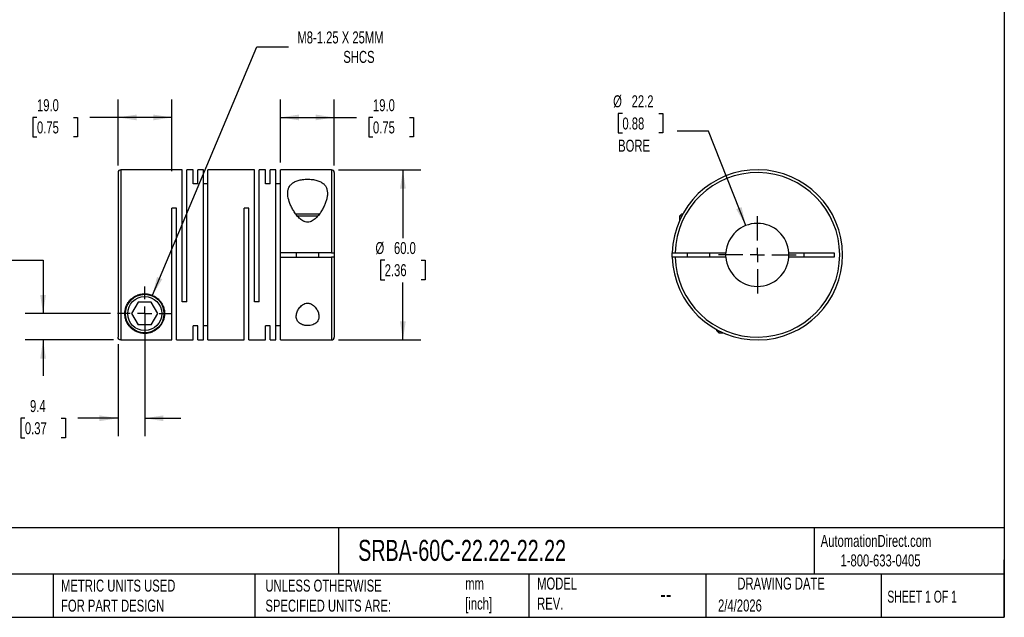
# Model space of a CAD drawing. Header units: millimetres. Extents: x 13 to 546, y 13 to 419.
# Tile 2 of 3: x 199 to 546, y 13 to 223. Entities that reach past the tile are written whole.
import ezdxf

# ---------------------------------------------------------------- set-up
doc = ezdxf.new("R2010")
doc.units = ezdxf.units.MM
doc.header["$LTSCALE"] = 2
doc.linetypes.add('SLD-Center', pattern=[19.05, 15.24, -1.27, 1.27, -1.27])
doc.linetypes.add('SLD-Solid', pattern=[0])
doc.layers.add('CENTER', color=40, linetype='SLD-Center')
doc.layers.add('DIMENSIONS', color=140, linetype='SLD-Solid', lineweight=25)
doc.layers.add('TEXT', color=140, linetype='SLD-Solid', lineweight=25)
doc.styles.add('SLDTEXTSTYLE0', font='TXT', dxfattribs={"width": 0.7})
doc.styles.add('SLDTEXTSTYLE1', font='TXT', dxfattribs={"width": 0.65})
doc.dimstyles.new('SLDDIMSTYLE0', dxfattribs={"dimtxt": 4.316016, "dimasz": 6.604, "dimexe": 0, "dimexo": 0.0625, "dimgap": 1.079004, "dimtad": 0, "dimtih": 1, "dimtoh": 1, "dimdec": 1, "dimrnd": 1e-09, "dimzin": 12, "dimdsep": 46, "dimtxsty": 'SLDTEXTSTYLE0', "dimsah": 1, "dimcen": 0, "dimadec": 0, "dimazin": 3, "dimtfac": 1, "dimtdec": 1, "dimtofl": 0, "dimtmove": 0, "dimatfit": 3, "dimfxl": 0, "dimfrac": 2, "dimtolj": 1, "dimtzin": 12, "dimarcsym": 0})
doc.dimstyles.new('SLDDIMSTYLE1', dxfattribs={"dimtxt": 4.316016, "dimasz": 6.604, "dimexe": 0, "dimexo": 0.0625, "dimgap": 1.079004, "dimtad": 0, "dimtih": 1, "dimtoh": 1, "dimdec": 1, "dimrnd": 1e-09, "dimzin": 12, "dimdsep": 46, "dimtxsty": 'SLDTEXTSTYLE0', "dimsah": 1, "dimcen": 0.09, "dimadec": 0, "dimazin": 3, "dimtfac": 1, "dimtdec": 1, "dimtmove": 0, "dimatfit": 0, "dimfxl": 0, "dimfrac": 2, "dimtolj": 1, "dimtzin": 12, "dimarcsym": 0})
doc.dimstyles.new('SLDDIMSTYLE2', dxfattribs={"dimtxt": 4.316016, "dimasz": 6.604, "dimexe": 0, "dimexo": 0.0625, "dimgap": 1.079004, "dimtad": 0, "dimtih": 1, "dimtoh": 1, "dimdec": 1, "dimrnd": 1e-09, "dimzin": 4, "dimdsep": 46, "dimtxsty": 'SLDTEXTSTYLE0', "dimsah": 1, "dimcen": 0.09, "dimadec": 0, "dimazin": 1, "dimtfac": 1, "dimtdec": 1, "dimtofl": 0, "dimtmove": 0, "dimatfit": 3, "dimfxl": 0, "dimfrac": 2, "dimtolj": 1, "dimtzin": 12, "dimarcsym": 0})
doc.dimstyles.new('SLDDIMSTYLE3', dxfattribs={"dimtxt": 4.316016, "dimasz": 6.604, "dimexe": 0, "dimexo": 0.0625, "dimgap": 1.079004, "dimtad": 0, "dimtih": 1, "dimtoh": 1, "dimdec": 1, "dimrnd": 1e-09, "dimzin": 12, "dimdsep": 46, "dimtxsty": 'SLDTEXTSTYLE0', "dimsah": 1, "dimcen": 0, "dimadec": 0, "dimazin": 3, "dimtfac": 1, "dimtdec": 1, "dimtofl": 0, "dimtmove": 0, "dimatfit": 3, "dimfxl": 0, "dimfrac": 2, "dimtolj": 1, "dimtzin": 12, "dimarcsym": 0})

# ---------------------------------------------------------------- blocks, each defined once
blk = doc.blocks.new('_D')
at = {"layer": 'DIMENSIONS'}
for p, q in [((245.9, 126.21), (282.71, 213.78)), ((282.71, 213.78), (293.82, 213.78))]:
    blk.add_line(p, q, dxfattribs=at)
blk.add_solid([(245.9, 126.21), (249.4, 131.91), (247.52, 132.7)], dxfattribs=at)
at = {"layer": 'DIMENSIONS', "attachment_point": 1, "style": 'SLDTEXTSTYLE0'}
for s, insert, char_height in [('M8-1.25 X 25MM', (296.99, 219.23), 4.2333), ('SHCS', (313.18, 212.37), 4.233)]:
    blk.add_mtext(s, dxfattribs=dict(at, insert=insert, char_height=char_height))
blk = doc.blocks.new('_D_1')
at = {"layer": 'DIMENSIONS'}
for p, q in [((243.19, 117.22), (243.19, 76.52)), ((233.79, 108.93), (233.79, 76.52)), ((200.96, 82.87), (199.51, 82.87)), ((199.51, 82.87), (199.51, 76.01)), ((213.79, 82.87), (215.24, 82.87)), ((215.24, 82.87), (215.24, 76.01)), ((233.79, 82.87), (219.64, 82.87)), ((243.19, 82.87), (255.89, 82.87)), ((199.51, 76.01), (200.96, 76.01)), ((215.24, 76.01), (213.79, 76.01))]:
    blk.add_line(p, q, dxfattribs=at)
for points in [[(233.79, 82.87), (227.19, 83.89), (227.19, 81.85)], [(243.19, 82.87), (249.79, 81.85), (249.79, 83.89)]]:
    blk.add_solid(points, dxfattribs=at)
at = {"layer": 'DIMENSIONS', "char_height": 4.233, "attachment_point": 1, "style": 'SLDTEXTSTYLE0'}
for s, insert in [('9.4', (202.76, 89.29)), ('0.37', (200.96, 81.47))]:
    blk.add_mtext(s, dxfattribs=dict(at, insert=insert))
blk = doc.blocks.new('_D_2')
at = {"layer": 'DIMENSIONS'}
for p, q in [((174.07, 138.57), (172.62, 138.57)), ((172.62, 138.57), (172.62, 131.71)), ((186.89, 138.57), (188.34, 138.57)), ((188.34, 138.57), (188.34, 131.71)), ((194.68, 138.57), (207.38, 138.57)), ((207.38, 138.57), (207.38, 119.76)), ((172.62, 131.71), (174.07, 131.71)), ((188.34, 131.71), (186.89, 131.71)), ((231.11, 119.76), (201.03, 119.76)), ((232.25, 110.47), (201.03, 110.47)), ((207.38, 110.47), (207.38, 97.77))]:
    blk.add_line(p, q, dxfattribs=at)
for points in [[(207.38, 119.76), (208.39, 126.37), (206.36, 126.37)], [(207.38, 110.47), (206.36, 103.87), (208.39, 103.87)]]:
    blk.add_solid(points, dxfattribs=at)
at = {"layer": 'DIMENSIONS', "char_height": 4.233, "attachment_point": 1, "style": 'SLDTEXTSTYLE0'}
for s, insert in [('9.3', (175.86, 144.99)), ('0.37', (174.07, 137.17))]:
    blk.add_mtext(s, dxfattribs=dict(at, insert=insert))
blk = doc.blocks.new('_D_3')
at = {"layer": 'DIMENSIONS'}
for p, q in [((311.53, 170.46), (340.53, 170.46)), ((334.18, 170.46), (334.18, 146.39)), ((327.76, 138.57), (326.32, 138.57)), ((326.32, 138.57), (326.32, 131.71)), ((340.59, 138.57), (342.04, 138.57)), ((342.04, 138.57), (342.04, 131.71)), ((326.32, 131.71), (327.76, 131.71)), ((334.18, 110.46), (334.18, 130.74)), ((342.04, 131.71), (340.59, 131.71)), ((311.53, 110.46), (340.53, 110.46))]:
    blk.add_line(p, q, dxfattribs=at)
for points in [[(334.18, 170.46), (333.16, 163.86), (335.19, 163.86)], [(334.18, 110.46), (335.19, 117.07), (333.16, 117.07)]]:
    blk.add_solid(points, dxfattribs=at)
at = {"layer": 'DIMENSIONS', "char_height": 4.233, "attachment_point": 1, "style": 'SLDTEXTSTYLE0'}
for s, insert in [('%%c', (324.51, 144.99)), ('60.0', (331.02, 144.99)), ('2.36', (327.76, 137.17))]:
    blk.add_mtext(s, dxfattribs=dict(at, insert=insert))
blk = doc.blocks.new('_D_4')
at = {"layer": 'DIMENSIONS'}
for p, q in [((290.99, 173), (290.99, 195.26)), ((309.99, 172), (309.99, 195.26)), ((290.99, 188.91), (309.99, 188.91)), ((309.99, 188.91), (317.78, 188.91)), ((323.63, 188.91), (322.18, 188.91)), ((322.18, 188.91), (322.18, 182.05)), ((336.46, 188.91), (337.91, 188.91)), ((337.91, 188.91), (337.91, 182.05)), ((322.18, 182.05), (323.63, 182.05)), ((337.91, 182.05), (336.46, 182.05))]:
    blk.add_line(p, q, dxfattribs=at)
for points in [[(290.99, 188.91), (297.59, 187.9), (297.59, 189.93)], [(309.99, 188.91), (303.39, 189.93), (303.39, 187.9)]]:
    blk.add_solid(points, dxfattribs=at)
at = {"layer": 'DIMENSIONS', "char_height": 4.233, "attachment_point": 1, "style": 'SLDTEXTSTYLE0'}
for s, insert in [('19.0', (323.63, 195.34)), ('0.75', (323.63, 187.51))]:
    blk.add_mtext(s, dxfattribs=dict(at, insert=insert))
blk = doc.blocks.new('_D_5')
at = {"layer": 'DIMENSIONS'}
for p, q in [((233.79, 172), (233.79, 195.26)), ((252.79, 170), (252.79, 195.26)), ((205.23, 188.91), (203.78, 188.91)), ((203.78, 188.91), (203.78, 182.05)), ((218.06, 188.91), (219.5, 188.91)), ((219.5, 188.91), (219.5, 182.05)), ((233.79, 188.91), (223.9, 188.91)), ((252.79, 188.91), (233.79, 188.91)), ((203.78, 182.05), (205.23, 182.05)), ((219.5, 182.05), (218.06, 182.05))]:
    blk.add_line(p, q, dxfattribs=at)
for points in [[(233.79, 188.91), (240.39, 187.9), (240.39, 189.93)], [(252.79, 188.91), (246.19, 189.93), (246.19, 187.9)]]:
    blk.add_solid(points, dxfattribs=at)
at = {"layer": 'DIMENSIONS', "char_height": 4.233, "attachment_point": 1, "style": 'SLDTEXTSTYLE0'}
for s, insert in [('19.0', (205.23, 195.34)), ('0.75', (205.23, 187.51))]:
    blk.add_mtext(s, dxfattribs=dict(at, insert=insert))
blk = doc.blocks.new('SW_CENTERMARKSYMBOL_0')
at = {"layer": 'CENTER', "color": 0}
for p, q in [((0, 5.08), (0, 9.54)), ((-5.08, 0), (-9.54, 0)), ((0, 0), (-2.54, 0)), ((0, 0), (0, 2.54)), ((0, 0), (0, -2.54)), ((0, 0), (2.54, 0)), ((5.08, 0), (9.54, 0)), ((0, -5.08), (0, -9.54))]:
    blk.add_line(p, q, dxfattribs=at)
blk = doc.blocks.new('_D_6')
at = {"layer": 'DIMENSIONS'}
for p, q in [((411.52, 190.3), (410.07, 190.3)), ((410.07, 190.3), (410.07, 183.44)), ((424.34, 190.3), (425.79, 190.3)), ((425.79, 190.3), (425.79, 183.44)), ((441.89, 184.03), (430.78, 184.03)), ((455.01, 150.8), (441.89, 184.03)), ((410.07, 183.44), (411.52, 183.44)), ((425.79, 183.44), (424.34, 183.44))]:
    blk.add_line(p, q, dxfattribs=at)
blk.add_solid([(455.01, 150.8), (453.53, 157.31), (451.64, 156.57)], dxfattribs=at)
at = {"layer": 'DIMENSIONS', "char_height": 4.233, "attachment_point": 1, "style": 'SLDTEXTSTYLE0'}
for s, insert in [('%%c', (408.26, 196.72)), ('22.2', (414.78, 196.72)), ('0.88', (411.52, 188.9)), ('BORE', (410.02, 181.07))]:
    blk.add_mtext(s, dxfattribs=dict(at, insert=insert))
blk = doc.blocks.new('SW_CENTERMARKSYMBOL_1')
at = {"layer": 'CENTER', "color": 0}
for p, q in [((0, 5.08), (0, 13.6525)), ((-5.08, 0), (-13.6525, 0)), ((0, 0), (-2.54, 0)), ((0, 0), (0, 2.54)), ((0, 0), (0, -2.54)), ((0, 0), (2.54, 0)), ((5.08, 0), (13.6525, 0)), ((0, -5.08), (0, -13.6525))]:
    blk.add_line(p, q, dxfattribs=at)

msp = doc.modelspace()

# ---------------------------------------------------------------- linework, layer by layer
for p, q in [((256.39, 170.46), (234.79, 170.46)), ((234.79, 170.46), (234.79, 110.47)), ((256.39, 123.96), (256.39, 170.46)), ((260.29, 170.46), (257.99, 170.46)), ((257.99, 123.96), (257.99, 170.46)), ((260.29, 165.52), (260.29, 170.46)), ((263.89, 170.46), (261.89, 170.46)), ((261.89, 165.52), (261.89, 170.46)), ((263.89, 110.46), (263.89, 170.46)), ((281.89, 170.46), (265.49, 170.46)), ((265.49, 110.46), (265.49, 170.46)), ((281.89, 123.96), (281.89, 170.46)), ((285.79, 170.46), (283.49, 170.46)), ((283.49, 123.96), (283.49, 170.46)), ((285.79, 165.52), (285.79, 170.46)), ((289.39, 170.46), (287.39, 170.46)), ((287.39, 165.52), (287.39, 170.46)), ((289.39, 110.46), (289.39, 170.46)), ((308.99, 170.46), (290.99, 170.46)), ((290.99, 141.21), (290.99, 170.46)), ((308.99, 170.46), (308.99, 141.21)), ((233.79, 169.46), (233.79, 111.47)), ((309.99, 169.46), (309.99, 141.21)), ((261.89, 165.52), (260.29, 165.52)), ((265.49, 165.52), (263.89, 165.52)), ((287.39, 165.52), (285.79, 165.52)), ((290.99, 165.52), (289.39, 165.52)), ((254.39, 156.96), (252.79, 156.96)), ((252.79, 110.47), (252.79, 156.96)), ((254.39, 110.46), (254.39, 156.96)), ((279.89, 156.96), (278.29, 156.96)), ((278.29, 110.46), (278.29, 156.96)), ((279.89, 110.46), (279.89, 156.96)), ((300.59, 154.86), (296.41, 154.86)), ((300.59, 154.06), (297.05, 154.06)), ((304.78, 154.86), (300.59, 154.86)), ((304.14, 154.06), (300.59, 154.06)), ((432.39, 154.86), (431.59, 154.06)), ((431.59, 154.06), (431.59, 152.45)), ((432.34, 154.06), (431.59, 154.06)), ((432.77, 154.86), (432.39, 154.86)), ((308.99, 141.21), (290.99, 141.21)), ((290.99, 139.71), (290.99, 141.21)), ((290.99, 110.46), (290.99, 139.71)), ((290.99, 139.71), (308.99, 139.71)), ((296.59, 141.21), (296.59, 139.71)), ((304.59, 139.71), (304.59, 141.21)), ((308.99, 139.71), (308.99, 110.46)), ((309.99, 141.21), (309.99, 139.71)), ((309.99, 139.71), (309.99, 111.46)), ((430.09, 141.21), (448, 141.21)), ((448, 139.71), (430.09, 139.71)), ((434.39, 141.21), (434.39, 139.71)), ((442.39, 139.71), (442.39, 141.21)), ((447.97, 140.46), (448, 141.21)), ((448, 139.71), (447.97, 140.46)), ((470.17, 141.21), (486.09, 141.21)), ((486.09, 139.71), (470.17, 139.71)), ((475.59, 139.71), (475.59, 141.21)), ((486.09, 141.21), (486.09, 139.71)), ((240.88, 123.76), (238.57, 119.76)), ((245.5, 123.76), (240.88, 123.76)), ((247.81, 119.76), (245.5, 123.76)), ((257.99, 123.96), (256.39, 123.96)), ((283.49, 123.96), (281.89, 123.96)), ((238.57, 119.76), (240.88, 115.76)), ((245.5, 115.76), (247.81, 119.76)), ((245.5, 115.76), (240.88, 115.76)), ((261.89, 115.41), (260.29, 115.41)), ((260.29, 110.46), (260.29, 115.41)), ((261.89, 110.46), (261.89, 115.41)), ((265.49, 115.41), (263.89, 115.41)), ((287.39, 115.41), (285.79, 115.41)), ((285.79, 110.46), (285.79, 115.41)), ((287.39, 110.46), (287.39, 115.41)), ((290.99, 115.41), (289.39, 115.41)), ((444.69, 114.14), (444.69, 113.76)), ((444.69, 113.76), (445.49, 112.96)), ((445.49, 113.72), (445.49, 112.96)), ((445.49, 112.96), (447.1, 112.96)), ((234.79, 110.47), (252.79, 110.47)), ((254.39, 110.46), (260.29, 110.46)), ((261.89, 110.46), (263.89, 110.46)), ((265.49, 110.46), (278.29, 110.46)), ((279.89, 110.46), (285.79, 110.46)), ((287.39, 110.46), (289.39, 110.46)), ((290.99, 110.46), (308.99, 110.46))]:
    msp.add_line(p, q)
at = {"flags": 128}
msp.add_lwpolyline([(429.09, 139.71), (429.09, 140.46), (429.09, 141.21)], dxfattribs=at)
for radius in [6.8, 6]:
    msp.add_circle((243.19, 119.76), radius)
for centre, radius, start, end in [((234.79, 169.46), 1, 90, 180), ((308.99, 169.46), 1, 0, 90), ((459.09, 140.46), 30, 181.4325, 178.5675), ((459.09, 140.46), 29, 181.482, 178.518), ((459.09, 140.46), 11.11, 3.8699, 176.1301), ((459.09, 140.46), 11.11, 183.8699, 356.1301), ((459.09, 140.46), 11.11, 356.1301, 3.8699), ((308.99, 111.46), 1, 270, 0)]:
    msp.add_arc(centre, radius, start, end)
for points, knots in [([(300.59, 151.98), (300.88, 151.98), (301.18, 152.03), (301.73, 152.19), (301.99, 152.31), (302.74, 152.72), (303.18, 153.08), (303.97, 153.86), (304.31, 154.26), (304.95, 155.1), (305.24, 155.53), (305.77, 156.39), (306.01, 156.83), (306.45, 157.72), (306.65, 158.16), (306.99, 159.03), (307.13, 159.46), (307.37, 160.32), (307.46, 160.74), (307.57, 161.58), (307.6, 161.98), (307.57, 162.76), (307.52, 163.14), (307.38, 163.69), (307.32, 163.87), (307.18, 164.22), (307.09, 164.38), (306.9, 164.71), (306.79, 164.87), (306.55, 165.17), (306.41, 165.31), (306.11, 165.59), (305.95, 165.72), (305.6, 165.96), (305.41, 166.08), (304.8, 166.4), (304.35, 166.57), (303.61, 166.79), (303.35, 166.86), (302.81, 166.96), (302.54, 167.01), (301.99, 167.08), (301.7, 167.11), (301.13, 167.14), (300.55, 167.16), (299.97, 167.14), (299.4, 167.1), (299.11, 167.07), (298.29, 166.96), (297.76, 166.85), (296.77, 166.55), (296.32, 166.37), (295.73, 166.05), (295.54, 165.94), (295.19, 165.69), (295.03, 165.56), (294.59, 165.15), (294.35, 164.85), (294.07, 164.36), (293.99, 164.19), (293.85, 163.84), (293.79, 163.66), (293.65, 163.12), (293.6, 162.74), (293.58, 161.94), (293.61, 161.54), (293.79, 160.31), (294.03, 159.45), (294.54, 158.14), (294.74, 157.7), (295.18, 156.82), (295.42, 156.38), (295.95, 155.52), (296.24, 155.09), (296.88, 154.24), (297.23, 153.83), (297.82, 153.26), (298.03, 153.08), (298.47, 152.74), (298.7, 152.58), (299.07, 152.37), (299.2, 152.31), (299.46, 152.2), (299.6, 152.15), (300.01, 152.03), (300.3, 151.98), (300.59, 151.98)], [0, 0, 0, 0, 0.015625, 0.015625, 0.03125, 0.03125, 0.0625, 0.0625, 0.09375, 0.09375, 0.125, 0.125, 0.15625, 0.15625, 0.1875, 0.1875, 0.21875, 0.21875, 0.25, 0.25, 0.28125, 0.28125, 0.3125, 0.3125, 0.328125, 0.328125, 0.34375, 0.34375, 0.359375, 0.359375, 0.375, 0.375, 0.390625, 0.390625, 0.40625, 0.40625, 0.4375, 0.4375, 0.453125, 0.453125, 0.46875, 0.46875, 0.484375, 0.484375, 0.5, 0.515625, 0.515625, 0.53125, 0.53125, 0.5625, 0.5625, 0.59375, 0.59375, 0.609375, 0.609375, 0.625, 0.625, 0.65625, 0.65625, 0.671875, 0.671875, 0.6875, 0.6875, 0.71875, 0.71875, 0.75, 0.75, 0.8125, 0.8125, 0.84375, 0.84375, 0.875, 0.875, 0.90625, 0.90625, 0.9375, 0.9375, 0.953125, 0.953125, 0.96875, 0.96875, 0.976563, 0.976563, 0.984375, 0.984375, 1, 1, 1, 1]), ([(308.99, 141.21), (309.12, 141.21), (309.25, 141.21), (309.49, 141.21), (309.6, 141.21), (309.88, 141.21), (309.99, 141.21), (309.99, 141.21)], [0, 0, 0, 0, 0.25, 0.25, 0.5, 0.5, 1, 1, 1, 1]), ([(309.99, 139.71), (309.99, 139.71), (309.96, 139.71), (309.86, 139.71), (309.79, 139.71), (309.51, 139.71), (309.25, 139.71), (308.99, 139.71)], [0, 0, 0, 0, 0.25, 0.25, 0.5, 0.5, 1, 1, 1, 1]), ([(429.09, 141.21), (429.09, 141.21), (429.12, 141.21), (429.22, 141.21), (429.29, 141.21), (429.57, 141.21), (429.83, 141.21), (430.09, 141.21)], [0, 0, 0, 0, 0.25, 0.25, 0.5, 0.5, 1, 1, 1, 1]), ([(430.09, 139.71), (429.96, 139.71), (429.83, 139.71), (429.59, 139.71), (429.48, 139.71), (429.2, 139.71), (429.09, 139.71), (429.09, 139.71)], [0, 0, 0, 0, 0.25, 0.25, 0.5, 0.5, 1, 1, 1, 1]), ([(236.19, 119.76), (236.19, 119.55), (236.2, 119.34), (236.23, 118.94), (236.26, 118.74), (236.37, 118.15), (236.47, 117.77), (236.85, 116.69), (237.21, 116.04), (237.89, 115.17), (238.15, 114.89), (238.7, 114.38), (239.01, 114.13), (239.67, 113.7), (240.03, 113.5), (240.65, 113.23), (240.87, 113.15), (241.33, 113.01), (241.57, 112.95), (242.1, 112.84), (242.37, 112.8), (242.95, 112.76), (243.24, 112.76), (243.67, 112.78), (243.81, 112.79), (244.09, 112.82), (244.23, 112.84), (244.63, 112.91), (244.88, 112.96), (245.36, 113.1), (245.58, 113.18), (246, 113.35), (246.2, 113.44), (246.76, 113.73), (247.1, 113.94), (247.71, 114.4), (247.99, 114.65), (248.5, 115.19), (248.74, 115.48), (249.37, 116.39), (249.69, 117.06), (249.96, 117.98), (250.01, 118.17), (250.09, 118.55), (250.12, 118.75), (250.19, 119.35), (250.2, 119.76), (250.15, 120.61), (250.09, 121.04), (249.86, 121.92), (249.71, 122.36), (249.29, 123.23), (249.03, 123.66), (248.55, 124.26), (248.38, 124.46), (248.02, 124.84), (247.82, 125.02), (247.19, 125.53), (246.72, 125.83), (245.7, 126.32), (245.16, 126.5), (244.32, 126.68), (244.03, 126.72), (243.45, 126.76), (243.17, 126.77), (242.59, 126.74), (242.31, 126.71), (241.73, 126.61), (241.46, 126.55), (240.91, 126.39), (240.65, 126.29), (240.13, 126.06), (239.88, 125.94), (239.16, 125.51), (238.73, 125.19), (238.16, 124.64), (237.98, 124.44), (237.65, 124.05), (237.5, 123.84), (237.08, 123.22), (236.86, 122.78), (236.51, 121.9), (236.39, 121.47), (236.23, 120.61), (236.19, 120.18), (236.19, 119.76)], [0, 0, 0, 0, 0.015625, 0.015625, 0.03125, 0.03125, 0.0625, 0.0625, 0.125, 0.125, 0.15625, 0.15625, 0.1875, 0.1875, 0.21875, 0.21875, 0.234375, 0.234375, 0.25, 0.25, 0.265625, 0.265625, 0.28125, 0.28125, 0.289063, 0.289063, 0.296875, 0.296875, 0.3125, 0.3125, 0.328125, 0.328125, 0.34375, 0.34375, 0.375, 0.375, 0.40625, 0.40625, 0.4375, 0.4375, 0.5, 0.5, 0.515625, 0.515625, 0.53125, 0.53125, 0.5625, 0.5625, 0.59375, 0.59375, 0.625, 0.625, 0.65625, 0.65625, 0.671875, 0.671875, 0.6875, 0.6875, 0.71875, 0.71875, 0.75, 0.75, 0.765625, 0.765625, 0.78125, 0.78125, 0.796875, 0.796875, 0.8125, 0.8125, 0.828125, 0.828125, 0.84375, 0.84375, 0.875, 0.875, 0.890625, 0.890625, 0.90625, 0.90625, 0.9375, 0.9375, 0.96875, 0.96875, 1, 1, 1, 1]), ([(300.59, 123.43), (300.27, 123.43), (299.95, 123.38), (299.36, 123.17), (299.09, 123.03), (298.6, 122.7), (298.38, 122.52), (297.98, 122.12), (297.8, 121.91), (297.49, 121.48), (297.35, 121.26), (297.1, 120.81), (297, 120.59), (296.74, 119.91), (296.63, 119.45), (296.58, 118.79), (296.59, 118.58), (296.63, 118.15), (296.68, 117.94), (296.82, 117.53), (296.91, 117.34), (297.14, 116.97), (297.28, 116.79), (297.62, 116.46), (297.82, 116.31), (298.27, 116.04), (298.51, 115.93), (298.92, 115.78), (299.06, 115.74), (299.36, 115.67), (299.5, 115.64), (299.81, 115.59), (299.97, 115.57), (300.28, 115.54), (300.6, 115.53), (300.92, 115.55), (301.23, 115.57), (301.39, 115.59), (301.85, 115.67), (302.14, 115.74), (302.68, 115.93), (302.93, 116.05), (303.37, 116.32), (303.57, 116.47), (303.9, 116.8), (304.04, 116.97), (304.28, 117.35), (304.37, 117.54), (304.5, 117.95), (304.54, 118.15), (304.59, 118.58), (304.6, 118.8), (304.55, 119.46), (304.44, 119.92), (304.09, 120.83), (303.85, 121.27), (303.37, 121.91), (303.19, 122.12), (302.8, 122.52), (302.58, 122.7), (302.09, 123.03), (301.82, 123.17), (301.37, 123.33), (301.22, 123.37), (300.91, 123.42), (300.75, 123.43), (300.59, 123.43)], [0, 0, 0, 0, 0.03125, 0.03125, 0.0625, 0.0625, 0.09375, 0.09375, 0.125, 0.125, 0.15625, 0.15625, 0.1875, 0.1875, 0.25, 0.25, 0.28125, 0.28125, 0.3125, 0.3125, 0.34375, 0.34375, 0.375, 0.375, 0.40625, 0.40625, 0.4375, 0.4375, 0.453125, 0.453125, 0.46875, 0.46875, 0.484375, 0.484375, 0.5, 0.515625, 0.515625, 0.53125, 0.53125, 0.5625, 0.5625, 0.59375, 0.59375, 0.625, 0.625, 0.65625, 0.65625, 0.6875, 0.6875, 0.71875, 0.71875, 0.75, 0.75, 0.8125, 0.8125, 0.875, 0.875, 0.90625, 0.90625, 0.9375, 0.9375, 0.96875, 0.96875, 0.984375, 0.984375, 1, 1, 1, 1]), ([(234.79, 110.47), (234.66, 110.47), (234.53, 110.5), (234.29, 110.6), (234.17, 110.67), (233.9, 110.95), (233.79, 111.21), (233.79, 111.47)], [0, 0, 0, 0, 0.25, 0.25, 0.5, 0.5, 1, 1, 1, 1])]:
    msp.add_open_spline(points, degree=3, knots=knots)
at = {"layer": 'TEXT'}
for p, q in [((546.1, 419.1), (546.1, 12.7)), ((546.1, 44.25), (12.7, 44.25)), ((311.52, 44.25), (311.52, 27.94)), ((479.15, 44.25), (479.15, 27.94)), ((546.1, 12.7), (546.1, 33.02)), ((546.1, 27.94), (12.7, 27.94)), ((210.97, 27.94), (210.97, 12.7)), ((282, 27.94), (282, 12.7)), ((378.6, 27.94), (378.6, 12.7)), ((440.93, 27.94), (440.93, 12.7)), ((502.7, 27.94), (502.7, 12.7)), ((12.7, 12.7), (546.1, 12.7))]:
    msp.add_line(p, q, dxfattribs=at)

# ---------------------------------------------------------------- block references
at = {"layer": 'CENTER'}
for name, p in [('SW_CENTERMARKSYMBOL_1', (459.09, 140.46)), ('SW_CENTERMARKSYMBOL_0', (243.19, 119.76))]:
    msp.add_blockref(name, p, dxfattribs=at)

# ---------------------------------------------------------------- texts
at = {"layer": 'TEXT'}
for s, insert, char_height, attachment_point, style in [('AutomationDirect.com', (481.39, 41.75), 4.2333, 1, 'SLDTEXTSTYLE0'), ('SRBA-60C-22.22-22.22', (318.42, 40), 7.4083, 1, 'SLDTEXTSTYLE0'), ('1-800-633-0405', (488.38, 34.87), 4.2333, 1, 'SLDTEXTSTYLE0'), ('METRIC UNITS USED ^JFOR PART DESIGN', (213.71, 25.99), 4.2333, 1, 'SLDTEXTSTYLE0'), ('UNLESS OTHERWISE ^JSPECIFIED UNITS ARE:', (285.74, 25.99), 4.2333, 1, 'SLDTEXTSTYLE0'), ('mm^J[inch]', (356.13, 26.72), 4.233, 1, 'SLDTEXTSTYLE0'), ('MODEL ^JREV.', (381.47, 26.73), 4.2333, 1, 'SLDTEXTSTYLE0'), ('DRAWING DATE', (467.45, 26.73), 4.2333, 2, 'SLDTEXTSTYLE0'), ('SHEET 1 OF 1', (504.88, 22.1), 4.2333, 1, 'SLDTEXTSTYLE1'), ('--', (424.86, 24.15), 6.35, 1, 'SLDTEXTSTYLE0'), ('2/4/2026', (445.23, 18.98), 4.233, 1, 'SLDTEXTSTYLE0')]:
    msp.add_mtext(s, dxfattribs=dict(at, insert=insert, char_height=char_height, attachment_point=attachment_point, style=style))

# ---------------------------------------------------------------- dimensions: what is measured, and where the dimension line sits
at = {"layer": 'DIMENSIONS'}
dim = msp.add_diameter_dim_2p(p1=(240.48, 113.31), p2=(245.9, 126.21), text='M8-1.25 X 25MM\\PSHCS', dimstyle='SLDDIMSTYLE0', override={"dimpost": '<>'}, dxfattribs=at)
dim.commit()
dim.dimension.update_dxf_attribs({"geometry": '_D', "text_midpoint": (321.13, 213.78), "dimtype": 163})
for base, p1, p2, dimstyle, picture, middle in [((233.79, 188.91), (252.79, 167.46), (233.79, 169.46), 'SLDDIMSTYLE2', '_D_5', (211.64, 188.91)), ((309.99, 188.91), (290.99, 170.46), (309.99, 169.46), 'SLDDIMSTYLE2', '_D_4', (330.05, 188.91)), ((243.19, 82.87), (233.79, 111.47), (243.19, 119.76), 'SLDDIMSTYLE1', '_D_1', (207.38, 82.87))]:
    dim = msp.add_linear_dim(base=base, p1=p1, p2=p2, dimstyle=dimstyle, dxfattribs=at)
    dim.commit()
    dim.dimension.update_dxf_attribs({"geometry": picture, "text_midpoint": middle, "dimtype": 160})
dim = msp.add_diameter_dim_2p(p1=(463.16, 130.12), p2=(455.01, 150.8), text='<>\\PBORE', dimstyle='SLDDIMSTYLE3', dxfattribs=at)
dim.commit()
dim.dimension.update_dxf_attribs({"geometry": '_D_6', "text_midpoint": (417.93, 186.26), "dimtype": 163})
dim = msp.add_linear_dim(base=(334.18, 110.46), p1=(308.99, 170.46), p2=(308.99, 110.46), angle=90, text='%%c<>', dimstyle='SLDDIMSTYLE2', dxfattribs=at)
dim.commit()
dim.dimension.update_dxf_attribs({"geometry": '_D_3', "text_midpoint": (334.18, 138.57), "dimtype": 160})
dim = msp.add_linear_dim(base=(207.38, 119.76), p1=(234.79, 110.47), p2=(233.65, 119.76), angle=90, dimstyle='SLDDIMSTYLE1', dxfattribs=at)
dim.commit()
dim.dimension.update_dxf_attribs({"geometry": '_D_2', "text_midpoint": (207.38, 138.57), "dimtype": 160})

doc.saveas('drawing.dxf')
